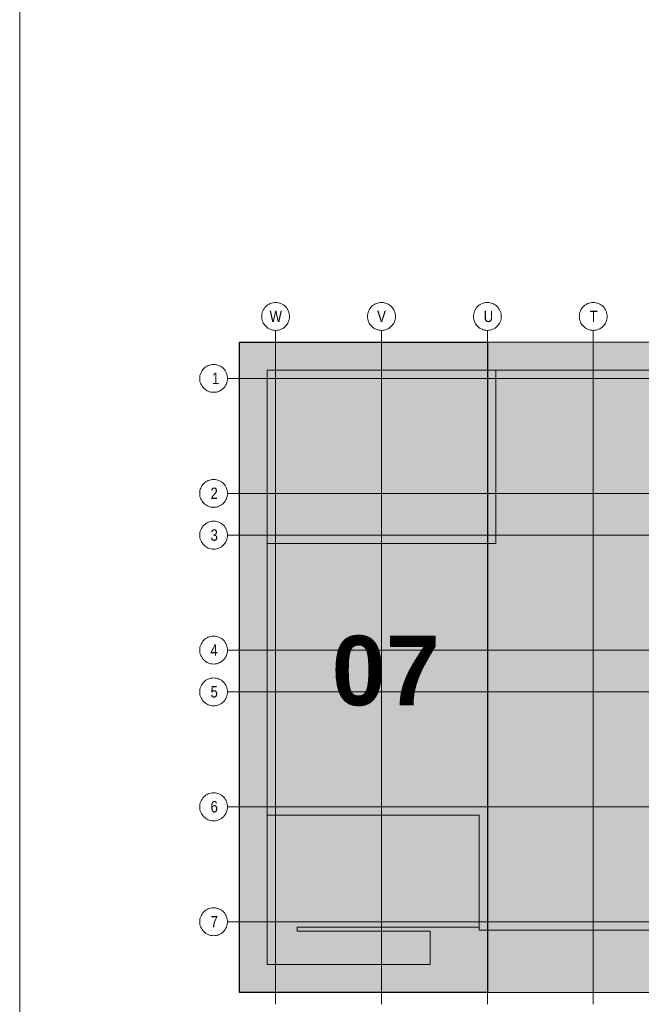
# Model space of a CAD drawing. Extents: x -420 to 300, y 62 to 1112.
# Tile 80 of 133: x 115 to 153, y 239 to 299. Entities that reach past the tile are written whole.
import ezdxf
from ezdxf.lldxf.tags import DXFTag

# ---------------------------------------------------------------- set-up
doc = ezdxf.new("R2010")
doc.units = 0
doc.layers.get('0').update_dxf_attribs({"lineweight": 13})
for name, color, linetype, lineweight in [('iwb_Plankopf Linie', 7, 'Continuous', 13), ('PK_LP', 7, 'Continuous', 9), ('PK_LP_Achsen', 7, 'STRICHPUNKT2', 5)]:
    doc.layers.add(name, color=color, linetype=linetype, lineweight=lineweight)
doc.layers.add('PK_LP_T07', color=6, linetype='Continuous', lineweight=9, true_color=0xff00ff)
doc.layers.add('PK_LP_T07_Rest', color=9, linetype='Continuous', lineweight=9, true_color=0x808080)
doc.styles.get("Standard").update_dxf_attribs({"font": 'ARIALN.TTF'})
tags = doc.linetypes.add('grob', pattern=[14, 3, -8, 3]).pattern_tags.tags
tags[8:9] = [DXFTag(74, 4), DXFTag(75, 0), DXFTag(340, '0'), DXFTag(46, 0.0), DXFTag(50, 0.0), DXFTag(44, 0.0), DXFTag(45, 0.0)]
tags[6:7] = [DXFTag(74, 4), DXFTag(75, 0), DXFTag(340, '0'), DXFTag(46, 0.0), DXFTag(50, 0.0), DXFTag(44, 0.0), DXFTag(45, 0.0)]
tags[4:5] = [DXFTag(74, 4), DXFTag(75, 0), DXFTag(340, '0'), DXFTag(46, 0.0), DXFTag(50, 0.0), DXFTag(44, 0.0), DXFTag(45, 0.0)]
tags = doc.linetypes.add('STRICHPUNKT2', pattern=[12.7, 6.35, -3.175, 0, -3.175]).pattern_tags.tags
tags[10:11] = [DXFTag(74, 4), DXFTag(75, 0), DXFTag(340, '0'), DXFTag(46, 0.0), DXFTag(50, 0.0), DXFTag(44, 0.0), DXFTag(45, 0.0)]
tags[8:9] = [DXFTag(74, 4), DXFTag(75, 0), DXFTag(340, '0'), DXFTag(46, 0.0), DXFTag(50, 0.0), DXFTag(44, 0.0), DXFTag(45, 0.0)]
tags[6:7] = [DXFTag(74, 4), DXFTag(75, 0), DXFTag(340, '0'), DXFTag(46, 0.0), DXFTag(50, 0.0), DXFTag(44, 0.0), DXFTag(45, 0.0)]
tags[4:5] = [DXFTag(74, 4), DXFTag(75, 0), DXFTag(340, '0'), DXFTag(46, 0.0), DXFTag(50, 0.0), DXFTag(44, 0.0), DXFTag(45, 0.0)]

# ---------------------------------------------------------------- blocks, each defined once
blk = doc.blocks.new('Blockreferenz-A06G9QUV8I')
at = {"linetype": 'ByBlock', "lineweight": -2, "ltscale": 0.13}
blk.add_hatch(color=0, dxfattribs=at).paths.add_polyline_path([(128.76, 240.014), (128.76, 279.685), (143.888, 279.685), (143.888, 243.82), (143.888, 240.014)])
at = {"layer": 'PK_LP', "linetype": 'grob', "lineweight": 30, "ltscale": 0.3}
for p, q in [((128.76, 279.685), (143.888, 279.685)), ((128.76, 240.014), (128.76, 279.685)), ((143.888, 279.685), (143.888, 240.014)), ((143.888, 240.014), (128.76, 240.014))]:
    blk.add_line(p, q, dxfattribs=at)
at = {"layer": 'PK_LP', "linetype": 'grob', "lineweight": 5, "ltscale": 0.13}
for p, q in [((143.888, 279.685), (169.728, 279.685)), ((143.888, 240.014), (143.888, 279.685)), ((169.728, 240.014), (143.888, 240.014))]:
    blk.add_line(p, q, dxfattribs=at)
at = {"layer": 'PK_LP', "linetype": 'ByBlock', "lineweight": -2, "ltscale": 0.13}
blk.add_line((143.888, 240.014), (143.888, 279.685), dxfattribs=at)
at = {"layer": 'PK_LP', "linetype": 'ByBlock', "lineweight": 13, "ltscale": 0.13}
for p, q in [((130.46, 277.985), (144.395, 277.985)), ((130.46, 267.408), (130.46, 277.985)), ((209.085, 277.985), (144.395, 277.985)), ((144.395, 277.985), (144.395, 267.408)), ((144.395, 277.985), (144.395, 267.408)), ((130.46, 267.408), (130.46, 250.833)), ((144.395, 267.408), (130.46, 267.408)), ((144.395, 267.408), (130.46, 267.408)), ((130.46, 241.714), (130.46, 250.833)), ((130.46, 250.833), (143.38, 250.833)), ((130.46, 250.833), (143.38, 250.833)), ((143.38, 250.833), (143.38, 243.996)), ((143.38, 250.833), (143.38, 243.82)), ((143.38, 243.996), (132.286, 243.996)), ((132.286, 243.996), (132.286, 243.754)), ((132.286, 243.754), (140.398, 243.754)), ((140.398, 243.754), (140.398, 241.714)), ((143.38, 243.82), (196.075, 243.82)), ((140.398, 241.714), (130.46, 241.714))]:
    blk.add_line(p, q, dxfattribs=at)
at = {"layer": 'PK_LP_Achsen', "linetype": 'ByBlock', "ltscale": 0.13}
for p, q in [((130.261, 281.73), (130.311, 281.797)), ((130.311, 281.797), (130.367, 281.859)), ((130.367, 281.859), (130.428, 281.915)), ((130.428, 281.915), (130.495, 281.964)), ((130.495, 281.964), (130.567, 282.007)), ((130.567, 282.007), (130.642, 282.043)), ((130.642, 282.043), (130.721, 282.071)), ((130.721, 282.071), (130.802, 282.091)), ((130.802, 282.091), (130.884, 282.103)), ((130.884, 282.103), (130.968, 282.108)), ((130.968, 282.108), (131.051, 282.103)), ((131.051, 282.103), (131.134, 282.091)), ((131.134, 282.091), (131.214, 282.071)), ((131.214, 282.071), (131.293, 282.043)), ((131.293, 282.043), (131.368, 282.007)), ((131.368, 282.007), (131.44, 281.964)), ((131.44, 281.964), (131.507, 281.915)), ((131.507, 281.915), (131.569, 281.859)), ((131.569, 281.859), (131.625, 281.797)), ((131.625, 281.797), (131.674, 281.73)), ((136.721, 281.73), (136.771, 281.797)), ((136.771, 281.797), (136.827, 281.859)), ((136.827, 281.859), (136.888, 281.915)), ((136.888, 281.915), (136.955, 281.964)), ((136.955, 281.964), (137.027, 282.007)), ((137.027, 282.007), (137.102, 282.043)), ((137.102, 282.043), (137.181, 282.071)), ((137.181, 282.071), (137.262, 282.091)), ((137.262, 282.091), (137.344, 282.103)), ((137.344, 282.103), (137.428, 282.108)), ((137.428, 282.108), (137.511, 282.103)), ((137.511, 282.103), (137.594, 282.091)), ((137.594, 282.091), (137.674, 282.071)), ((137.674, 282.071), (137.753, 282.043)), ((137.753, 282.043), (137.828, 282.007)), ((137.828, 282.007), (137.9, 281.964)), ((137.9, 281.964), (137.967, 281.915)), ((137.967, 281.915), (138.029, 281.859)), ((138.029, 281.859), (138.085, 281.797)), ((138.085, 281.797), (138.134, 281.73)), ((143.181, 281.73), (143.231, 281.797)), ((143.231, 281.797), (143.287, 281.859)), ((143.287, 281.859), (143.348, 281.915)), ((143.348, 281.915), (143.415, 281.964)), ((143.415, 281.964), (143.487, 282.007)), ((143.487, 282.007), (143.562, 282.043)), ((143.562, 282.043), (143.641, 282.071)), ((143.641, 282.071), (143.722, 282.091)), ((143.722, 282.091), (143.804, 282.103)), ((143.804, 282.103), (143.888, 282.108)), ((143.888, 282.108), (143.971, 282.103)), ((143.971, 282.103), (144.054, 282.091)), ((144.054, 282.091), (144.134, 282.071)), ((144.134, 282.071), (144.213, 282.043)), ((144.213, 282.043), (144.288, 282.007)), ((144.288, 282.007), (144.36, 281.964)), ((144.36, 281.964), (144.427, 281.915)), ((144.427, 281.915), (144.489, 281.859)), ((144.489, 281.859), (144.545, 281.797)), ((144.545, 281.797), (144.594, 281.73)), ((149.641, 281.73), (149.691, 281.797)), ((149.691, 281.797), (149.747, 281.859)), ((149.747, 281.859), (149.808, 281.915)), ((149.808, 281.915), (149.875, 281.964)), ((149.875, 281.964), (149.947, 282.007)), ((149.947, 282.007), (150.022, 282.043)), ((150.022, 282.043), (150.101, 282.071)), ((150.101, 282.071), (150.182, 282.091)), ((150.182, 282.091), (150.264, 282.103)), ((150.264, 282.103), (150.348, 282.108)), ((150.348, 282.108), (150.431, 282.103)), ((150.431, 282.103), (150.514, 282.091)), ((150.514, 282.091), (150.594, 282.071)), ((150.594, 282.071), (150.673, 282.043)), ((150.673, 282.043), (150.748, 282.007)), ((150.748, 282.007), (150.82, 281.964)), ((150.82, 281.964), (150.887, 281.915)), ((150.887, 281.915), (150.949, 281.859)), ((150.949, 281.859), (151.005, 281.797)), ((151.005, 281.797), (151.054, 281.73)), ((130.118, 281.258), (130.122, 281.341)), ((130.122, 281.174), (130.118, 281.258)), ((130.122, 281.341), (130.134, 281.423)), ((130.134, 281.092), (130.122, 281.174)), ((130.134, 281.423), (130.154, 281.504)), ((130.154, 281.504), (130.182, 281.583)), ((130.182, 281.583), (130.218, 281.658)), ((130.218, 281.658), (130.261, 281.73)), ((131.674, 281.73), (131.717, 281.658)), ((131.717, 281.658), (131.753, 281.583)), ((131.753, 281.583), (131.781, 281.504)), ((131.781, 281.504), (131.801, 281.423)), ((131.801, 281.423), (131.814, 281.341)), ((131.814, 281.174), (131.801, 281.092)), ((131.814, 281.341), (131.818, 281.258)), ((131.818, 281.258), (131.814, 281.174)), ((136.578, 281.258), (136.582, 281.341)), ((136.582, 281.174), (136.578, 281.258)), ((136.582, 281.341), (136.594, 281.423)), ((136.594, 281.092), (136.582, 281.174)), ((136.594, 281.423), (136.614, 281.504)), ((136.614, 281.504), (136.642, 281.583)), ((136.642, 281.583), (136.678, 281.658)), ((136.678, 281.658), (136.721, 281.73)), ((138.134, 281.73), (138.177, 281.658)), ((138.177, 281.658), (138.213, 281.583)), ((138.213, 281.583), (138.241, 281.504)), ((138.241, 281.504), (138.261, 281.423)), ((138.261, 281.423), (138.274, 281.341)), ((138.274, 281.174), (138.261, 281.092)), ((138.274, 281.341), (138.278, 281.258)), ((138.278, 281.258), (138.274, 281.174)), ((143.038, 281.258), (143.042, 281.341)), ((143.042, 281.174), (143.038, 281.258)), ((143.042, 281.341), (143.054, 281.423)), ((143.054, 281.092), (143.042, 281.174)), ((143.054, 281.423), (143.074, 281.504)), ((143.074, 281.504), (143.102, 281.583)), ((143.102, 281.583), (143.138, 281.658)), ((143.138, 281.658), (143.181, 281.73)), ((144.594, 281.73), (144.637, 281.658)), ((144.637, 281.658), (144.673, 281.583)), ((144.673, 281.583), (144.701, 281.504)), ((144.701, 281.504), (144.721, 281.423)), ((144.721, 281.423), (144.734, 281.341)), ((144.734, 281.174), (144.721, 281.092)), ((144.734, 281.341), (144.738, 281.258)), ((144.738, 281.258), (144.734, 281.174)), ((149.498, 281.258), (149.502, 281.341)), ((149.502, 281.174), (149.498, 281.258)), ((149.502, 281.341), (149.514, 281.423)), ((149.514, 281.092), (149.502, 281.174)), ((149.514, 281.423), (149.534, 281.504)), ((149.534, 281.504), (149.562, 281.583)), ((149.562, 281.583), (149.598, 281.658)), ((149.598, 281.658), (149.641, 281.73)), ((151.054, 281.73), (151.097, 281.658)), ((151.097, 281.658), (151.133, 281.583)), ((151.133, 281.583), (151.161, 281.504)), ((151.161, 281.504), (151.181, 281.423)), ((151.181, 281.423), (151.194, 281.341)), ((151.194, 281.174), (151.181, 281.092)), ((151.194, 281.341), (151.198, 281.258)), ((151.198, 281.258), (151.194, 281.174)), ((130.154, 281.011), (130.134, 281.092)), ((130.182, 280.932), (130.154, 281.011)), ((130.218, 280.857), (130.182, 280.932)), ((130.261, 280.785), (130.218, 280.857)), ((130.311, 280.718), (130.261, 280.785)), ((130.367, 280.656), (130.311, 280.718)), ((130.428, 280.6), (130.367, 280.656)), ((130.495, 280.551), (130.428, 280.6)), ((130.567, 280.508), (130.495, 280.551)), ((131.44, 280.551), (131.368, 280.508)), ((131.507, 280.6), (131.44, 280.551)), ((131.569, 280.656), (131.507, 280.6)), ((131.625, 280.718), (131.569, 280.656)), ((131.674, 280.785), (131.625, 280.718)), ((131.717, 280.857), (131.674, 280.785)), ((131.753, 280.932), (131.717, 280.857)), ((131.781, 281.011), (131.753, 280.932)), ((131.801, 281.092), (131.781, 281.011)), ((136.614, 281.011), (136.594, 281.092)), ((136.642, 280.932), (136.614, 281.011)), ((136.678, 280.857), (136.642, 280.932)), ((136.721, 280.785), (136.678, 280.857)), ((136.771, 280.718), (136.721, 280.785)), ((136.827, 280.656), (136.771, 280.718)), ((136.888, 280.6), (136.827, 280.656)), ((136.955, 280.551), (136.888, 280.6)), ((137.027, 280.508), (136.955, 280.551)), ((137.9, 280.551), (137.828, 280.508)), ((137.967, 280.6), (137.9, 280.551)), ((138.029, 280.656), (137.967, 280.6)), ((138.085, 280.718), (138.029, 280.656)), ((138.134, 280.785), (138.085, 280.718)), ((138.177, 280.857), (138.134, 280.785)), ((138.213, 280.932), (138.177, 280.857)), ((138.241, 281.011), (138.213, 280.932)), ((138.261, 281.092), (138.241, 281.011)), ((143.074, 281.011), (143.054, 281.092)), ((143.102, 280.932), (143.074, 281.011)), ((143.138, 280.857), (143.102, 280.932)), ((143.181, 280.785), (143.138, 280.857)), ((143.231, 280.718), (143.181, 280.785)), ((143.287, 280.656), (143.231, 280.718)), ((143.348, 280.6), (143.287, 280.656)), ((143.415, 280.551), (143.348, 280.6)), ((143.487, 280.508), (143.415, 280.551)), ((144.36, 280.551), (144.288, 280.508)), ((144.427, 280.6), (144.36, 280.551)), ((144.489, 280.656), (144.427, 280.6)), ((144.545, 280.718), (144.489, 280.656)), ((144.594, 280.785), (144.545, 280.718)), ((144.637, 280.857), (144.594, 280.785)), ((144.673, 280.932), (144.637, 280.857)), ((144.701, 281.011), (144.673, 280.932)), ((144.721, 281.092), (144.701, 281.011)), ((149.534, 281.011), (149.514, 281.092)), ((149.562, 280.932), (149.534, 281.011)), ((149.598, 280.857), (149.562, 280.932)), ((149.641, 280.785), (149.598, 280.857)), ((149.691, 280.718), (149.641, 280.785)), ((149.747, 280.656), (149.691, 280.718)), ((149.808, 280.6), (149.747, 280.656)), ((149.875, 280.551), (149.808, 280.6)), ((149.947, 280.508), (149.875, 280.551)), ((150.82, 280.551), (150.748, 280.508)), ((150.887, 280.6), (150.82, 280.551)), ((150.949, 280.656), (150.887, 280.6)), ((151.005, 280.718), (150.949, 280.656)), ((151.054, 280.785), (151.005, 280.718)), ((151.097, 280.857), (151.054, 280.785)), ((151.133, 280.932), (151.097, 280.857)), ((151.161, 281.011), (151.133, 280.932)), ((151.181, 281.092), (151.161, 281.011)), ((130.642, 280.472), (130.567, 280.508)), ((130.721, 280.444), (130.642, 280.472)), ((130.802, 280.424), (130.721, 280.444)), ((130.884, 280.412), (130.802, 280.424)), ((130.968, 280.408), (130.884, 280.412)), ((131.051, 280.412), (130.968, 280.408)), ((131.134, 280.424), (131.051, 280.412)), ((131.214, 280.444), (131.134, 280.424)), ((131.293, 280.472), (131.214, 280.444)), ((131.368, 280.508), (131.293, 280.472)), ((137.102, 280.472), (137.027, 280.508)), ((137.181, 280.444), (137.102, 280.472)), ((137.262, 280.424), (137.181, 280.444)), ((137.344, 280.412), (137.262, 280.424)), ((137.428, 280.408), (137.344, 280.412)), ((137.511, 280.412), (137.428, 280.408)), ((137.594, 280.424), (137.511, 280.412)), ((137.674, 280.444), (137.594, 280.424)), ((137.753, 280.472), (137.674, 280.444)), ((137.828, 280.508), (137.753, 280.472)), ((143.562, 280.472), (143.487, 280.508)), ((143.641, 280.444), (143.562, 280.472)), ((143.722, 280.424), (143.641, 280.444)), ((143.804, 280.412), (143.722, 280.424)), ((143.888, 280.408), (143.804, 280.412)), ((143.971, 280.412), (143.888, 280.408)), ((144.054, 280.424), (143.971, 280.412)), ((144.134, 280.444), (144.054, 280.424)), ((144.213, 280.472), (144.134, 280.444)), ((144.288, 280.508), (144.213, 280.472)), ((150.022, 280.472), (149.947, 280.508)), ((150.101, 280.444), (150.022, 280.472)), ((150.182, 280.424), (150.101, 280.444)), ((150.264, 280.412), (150.182, 280.424)), ((150.348, 280.408), (150.264, 280.412)), ((150.431, 280.412), (150.348, 280.408)), ((150.514, 280.424), (150.431, 280.412)), ((150.594, 280.444), (150.514, 280.424)), ((150.673, 280.472), (150.594, 280.444)), ((150.748, 280.508), (150.673, 280.472)), ((126.587, 278.079), (126.649, 278.135)), ((126.649, 278.135), (126.716, 278.184)), ((126.716, 278.184), (126.787, 278.227)), ((126.787, 278.227), (126.862, 278.263)), ((126.862, 278.263), (126.941, 278.291)), ((126.941, 278.291), (127.022, 278.311)), ((127.022, 278.311), (127.104, 278.323)), ((127.104, 278.323), (127.188, 278.328)), ((127.188, 278.328), (127.271, 278.323)), ((127.271, 278.323), (127.354, 278.311)), ((127.354, 278.311), (127.434, 278.291)), ((127.434, 278.291), (127.513, 278.263)), ((127.513, 278.263), (127.588, 278.227)), ((127.588, 278.227), (127.66, 278.184)), ((127.66, 278.184), (127.727, 278.135)), ((127.727, 278.135), (127.789, 278.079)), ((126.338, 277.478), (126.342, 277.561)), ((126.342, 277.561), (126.354, 277.643)), ((126.354, 277.643), (126.374, 277.724)), ((126.374, 277.724), (126.402, 277.803)), ((126.402, 277.803), (126.438, 277.878)), ((126.438, 277.878), (126.481, 277.95)), ((126.481, 277.95), (126.531, 278.017)), ((126.531, 278.017), (126.587, 278.079)), ((127.789, 278.079), (127.845, 278.017)), ((127.845, 278.017), (127.894, 277.95)), ((127.894, 277.95), (127.937, 277.878)), ((127.937, 277.878), (127.973, 277.803)), ((127.973, 277.803), (128.001, 277.724)), ((128.001, 277.724), (128.021, 277.643)), ((128.021, 277.643), (128.034, 277.561)), ((128.034, 277.561), (128.038, 277.478)), ((126.342, 277.394), (126.338, 277.478)), ((126.354, 277.312), (126.342, 277.394)), ((126.374, 277.231), (126.354, 277.312)), ((126.402, 277.152), (126.374, 277.231)), ((126.438, 277.077), (126.402, 277.152)), ((126.481, 277.005), (126.438, 277.077)), ((126.531, 276.938), (126.481, 277.005)), ((126.587, 276.877), (126.531, 276.938)), ((127.845, 276.938), (127.789, 276.877)), ((127.894, 277.005), (127.845, 276.938)), ((127.937, 277.077), (127.894, 277.005)), ((127.973, 277.152), (127.937, 277.077)), ((128.001, 277.231), (127.973, 277.152)), ((128.021, 277.312), (128.001, 277.231)), ((128.034, 277.394), (128.021, 277.312)), ((128.038, 277.478), (128.034, 277.394)), ((126.649, 276.82), (126.587, 276.877)), ((126.716, 276.771), (126.649, 276.82)), ((126.787, 276.728), (126.716, 276.771)), ((126.862, 276.692), (126.787, 276.728)), ((126.941, 276.664), (126.862, 276.692)), ((127.022, 276.644), (126.941, 276.664)), ((127.104, 276.632), (127.022, 276.644)), ((127.188, 276.628), (127.104, 276.632)), ((127.271, 276.632), (127.188, 276.628)), ((127.354, 276.644), (127.271, 276.632)), ((127.434, 276.664), (127.354, 276.644)), ((127.513, 276.692), (127.434, 276.664)), ((127.588, 276.728), (127.513, 276.692)), ((127.66, 276.771), (127.588, 276.728)), ((127.727, 276.82), (127.66, 276.771)), ((127.789, 276.877), (127.727, 276.82)), ((126.438, 270.866), (126.481, 270.937)), ((126.481, 270.937), (126.531, 271.004)), ((126.531, 271.004), (126.587, 271.066)), ((126.587, 271.066), (126.649, 271.122)), ((126.649, 271.122), (126.716, 271.172)), ((126.716, 271.172), (126.787, 271.215)), ((126.787, 271.215), (126.862, 271.25)), ((126.862, 271.25), (126.941, 271.278)), ((126.941, 271.278), (127.022, 271.299)), ((127.022, 271.299), (127.104, 271.311)), ((127.104, 271.311), (127.188, 271.315)), ((127.188, 271.315), (127.271, 271.311)), ((127.271, 271.311), (127.354, 271.299)), ((127.354, 271.299), (127.434, 271.278)), ((127.434, 271.278), (127.513, 271.25)), ((127.513, 271.25), (127.588, 271.215)), ((127.588, 271.215), (127.66, 271.172)), ((127.66, 271.172), (127.727, 271.122)), ((127.727, 271.122), (127.789, 271.066)), ((127.789, 271.066), (127.845, 271.004)), ((127.845, 271.004), (127.894, 270.937)), ((127.894, 270.937), (127.937, 270.866)), ((126.338, 270.465), (126.342, 270.548)), ((126.342, 270.382), (126.338, 270.465)), ((126.342, 270.548), (126.354, 270.631)), ((126.354, 270.299), (126.342, 270.382)), ((126.354, 270.631), (126.374, 270.712)), ((126.374, 270.712), (126.402, 270.79)), ((126.402, 270.79), (126.438, 270.866)), ((127.937, 270.866), (127.973, 270.79)), ((127.973, 270.79), (128.001, 270.712)), ((128.001, 270.712), (128.021, 270.631)), ((128.021, 270.631), (128.034, 270.548)), ((128.034, 270.382), (128.021, 270.299)), ((128.034, 270.548), (128.038, 270.465)), ((128.038, 270.465), (128.034, 270.382)), ((126.374, 270.218), (126.354, 270.299)), ((126.402, 270.14), (126.374, 270.218)), ((126.438, 270.064), (126.402, 270.14)), ((126.481, 269.993), (126.438, 270.064)), ((126.531, 269.926), (126.481, 269.993)), ((126.587, 269.864), (126.531, 269.926)), ((126.649, 269.808), (126.587, 269.864)), ((126.716, 269.758), (126.649, 269.808)), ((126.787, 269.715), (126.716, 269.758)), ((127.66, 269.758), (127.588, 269.715)), ((127.727, 269.808), (127.66, 269.758)), ((127.789, 269.864), (127.727, 269.808)), ((127.845, 269.926), (127.789, 269.864)), ((127.894, 269.993), (127.845, 269.926)), ((127.937, 270.064), (127.894, 269.993)), ((127.973, 270.14), (127.937, 270.064)), ((128.001, 270.218), (127.973, 270.14)), ((128.021, 270.299), (128.001, 270.218)), ((126.862, 269.68), (126.787, 269.715)), ((126.941, 269.652), (126.862, 269.68)), ((127.022, 269.631), (126.941, 269.652)), ((127.104, 269.619), (127.022, 269.631)), ((127.188, 269.615), (127.104, 269.619)), ((127.271, 269.619), (127.188, 269.615)), ((127.354, 269.631), (127.271, 269.619)), ((127.434, 269.652), (127.354, 269.631)), ((127.513, 269.68), (127.434, 269.652)), ((127.588, 269.715), (127.513, 269.68)), ((126.531, 268.454), (126.587, 268.516)), ((126.587, 268.516), (126.649, 268.572)), ((126.649, 268.572), (126.716, 268.622)), ((126.716, 268.622), (126.787, 268.665)), ((126.787, 268.665), (126.862, 268.7)), ((126.862, 268.7), (126.941, 268.728)), ((126.941, 268.728), (127.022, 268.749)), ((127.022, 268.749), (127.104, 268.761)), ((127.104, 268.761), (127.188, 268.765)), ((127.188, 268.765), (127.271, 268.761)), ((127.271, 268.761), (127.354, 268.749)), ((127.354, 268.749), (127.434, 268.728)), ((127.434, 268.728), (127.513, 268.7)), ((127.513, 268.7), (127.588, 268.665)), ((127.588, 268.665), (127.66, 268.622)), ((127.66, 268.622), (127.727, 268.572)), ((127.727, 268.572), (127.789, 268.516)), ((127.789, 268.516), (127.845, 268.454)), ((126.338, 267.915), (126.342, 267.998)), ((126.342, 267.998), (126.354, 268.081)), ((126.354, 268.081), (126.374, 268.162)), ((126.374, 268.162), (126.402, 268.24)), ((126.402, 268.24), (126.438, 268.316)), ((126.438, 268.316), (126.481, 268.387)), ((126.481, 268.387), (126.531, 268.454)), ((127.845, 268.454), (127.894, 268.387)), ((127.894, 268.387), (127.937, 268.316)), ((127.937, 268.316), (127.973, 268.24)), ((127.973, 268.24), (128.001, 268.162)), ((128.001, 268.162), (128.021, 268.081)), ((128.021, 268.081), (128.034, 267.998)), ((128.034, 267.998), (128.038, 267.915)), ((126.342, 267.832), (126.338, 267.915)), ((126.354, 267.749), (126.342, 267.832)), ((126.374, 267.668), (126.354, 267.749)), ((126.402, 267.59), (126.374, 267.668)), ((126.438, 267.514), (126.402, 267.59)), ((126.481, 267.443), (126.438, 267.514)), ((126.531, 267.376), (126.481, 267.443)), ((126.587, 267.314), (126.531, 267.376)), ((127.845, 267.376), (127.789, 267.314)), ((127.894, 267.443), (127.845, 267.376)), ((127.937, 267.514), (127.894, 267.443)), ((127.973, 267.59), (127.937, 267.514)), ((128.001, 267.668), (127.973, 267.59)), ((128.021, 267.749), (128.001, 267.668)), ((128.034, 267.832), (128.021, 267.749)), ((128.038, 267.915), (128.034, 267.832)), ((126.649, 267.258), (126.587, 267.314)), ((126.716, 267.208), (126.649, 267.258)), ((126.787, 267.165), (126.716, 267.208)), ((126.862, 267.13), (126.787, 267.165)), ((126.941, 267.102), (126.862, 267.13)), ((127.022, 267.081), (126.941, 267.102)), ((127.104, 267.069), (127.022, 267.081)), ((127.188, 267.065), (127.104, 267.069)), ((127.271, 267.069), (127.188, 267.065)), ((127.354, 267.081), (127.271, 267.069)), ((127.434, 267.102), (127.354, 267.081)), ((127.513, 267.13), (127.434, 267.102)), ((127.588, 267.165), (127.513, 267.13)), ((127.66, 267.208), (127.588, 267.165)), ((127.727, 267.258), (127.66, 267.208)), ((127.789, 267.314), (127.727, 267.258)), ((126.438, 261.303), (126.481, 261.375)), ((126.481, 261.375), (126.531, 261.442)), ((126.531, 261.442), (126.587, 261.504)), ((126.587, 261.504), (126.649, 261.56)), ((126.649, 261.56), (126.716, 261.609)), ((126.716, 261.609), (126.787, 261.652)), ((126.787, 261.652), (126.862, 261.688)), ((126.862, 261.688), (126.941, 261.716)), ((126.941, 261.716), (127.022, 261.736)), ((127.022, 261.736), (127.104, 261.748)), ((127.104, 261.748), (127.188, 261.753)), ((127.188, 261.753), (127.271, 261.748)), ((127.271, 261.748), (127.354, 261.736)), ((127.354, 261.736), (127.434, 261.716)), ((127.434, 261.716), (127.513, 261.688)), ((127.513, 261.688), (127.588, 261.652)), ((127.588, 261.652), (127.66, 261.609)), ((127.66, 261.609), (127.727, 261.56)), ((127.727, 261.56), (127.789, 261.504)), ((127.789, 261.504), (127.845, 261.442)), ((127.845, 261.442), (127.894, 261.375)), ((127.894, 261.375), (127.937, 261.303)), ((126.338, 260.903), (126.342, 260.986)), ((126.342, 260.819), (126.338, 260.903)), ((126.342, 260.986), (126.354, 261.068)), ((126.354, 260.737), (126.342, 260.819)), ((126.354, 261.068), (126.374, 261.149)), ((126.374, 260.656), (126.354, 260.737)), ((126.374, 261.149), (126.402, 261.228)), ((126.402, 261.228), (126.438, 261.303)), ((127.937, 261.303), (127.973, 261.228)), ((127.973, 261.228), (128.001, 261.149)), ((128.001, 261.149), (128.021, 261.068)), ((128.021, 260.737), (128.001, 260.656)), ((128.021, 261.068), (128.034, 260.986)), ((128.034, 260.819), (128.021, 260.737)), ((128.034, 260.986), (128.038, 260.903)), ((128.038, 260.903), (128.034, 260.819)), ((126.402, 260.577), (126.374, 260.656)), ((126.438, 260.502), (126.402, 260.577)), ((126.481, 260.43), (126.438, 260.502)), ((126.531, 260.363), (126.481, 260.43)), ((126.587, 260.302), (126.531, 260.363)), ((126.649, 260.245), (126.587, 260.302)), ((126.716, 260.196), (126.649, 260.245)), ((126.787, 260.153), (126.716, 260.196)), ((126.862, 260.117), (126.787, 260.153)), ((126.941, 260.089), (126.862, 260.117)), ((127.513, 260.117), (127.434, 260.089)), ((127.588, 260.153), (127.513, 260.117)), ((127.66, 260.196), (127.588, 260.153)), ((127.727, 260.245), (127.66, 260.196)), ((127.789, 260.302), (127.727, 260.245)), ((127.845, 260.363), (127.789, 260.302)), ((127.894, 260.43), (127.845, 260.363)), ((127.937, 260.502), (127.894, 260.43)), ((127.973, 260.577), (127.937, 260.502)), ((128.001, 260.656), (127.973, 260.577)), ((127.022, 260.069), (126.941, 260.089)), ((127.104, 260.057), (127.022, 260.069)), ((127.188, 260.053), (127.104, 260.057)), ((127.271, 260.057), (127.188, 260.053)), ((127.354, 260.069), (127.271, 260.057)), ((127.434, 260.089), (127.354, 260.069)), ((126.531, 258.892), (126.587, 258.954)), ((126.587, 258.954), (126.649, 259.01)), ((126.649, 259.01), (126.716, 259.059)), ((126.716, 259.059), (126.787, 259.102)), ((126.787, 259.102), (126.862, 259.138)), ((126.862, 259.138), (126.941, 259.166)), ((126.941, 259.166), (127.022, 259.186)), ((127.022, 259.186), (127.104, 259.198)), ((127.104, 259.198), (127.188, 259.203)), ((127.188, 259.203), (127.271, 259.198)), ((127.271, 259.198), (127.354, 259.186)), ((127.354, 259.186), (127.434, 259.166)), ((127.434, 259.166), (127.513, 259.138)), ((127.513, 259.138), (127.588, 259.102)), ((127.588, 259.102), (127.66, 259.059)), ((127.66, 259.059), (127.727, 259.01)), ((127.727, 259.01), (127.789, 258.954)), ((127.789, 258.954), (127.845, 258.892)), ((126.338, 258.353), (126.342, 258.436)), ((126.342, 258.269), (126.338, 258.353)), ((126.342, 258.436), (126.354, 258.518)), ((126.354, 258.518), (126.374, 258.599)), ((126.374, 258.599), (126.402, 258.678)), ((126.402, 258.678), (126.438, 258.753)), ((126.438, 258.753), (126.481, 258.825)), ((126.481, 258.825), (126.531, 258.892)), ((127.845, 258.892), (127.894, 258.825)), ((127.894, 258.825), (127.937, 258.753)), ((127.937, 258.753), (127.973, 258.678)), ((127.973, 258.678), (128.001, 258.599)), ((128.001, 258.599), (128.021, 258.518)), ((128.021, 258.518), (128.034, 258.436)), ((128.034, 258.436), (128.038, 258.353)), ((128.038, 258.353), (128.034, 258.269)), ((126.354, 258.187), (126.342, 258.269)), ((126.374, 258.106), (126.354, 258.187)), ((126.402, 258.027), (126.374, 258.106)), ((126.438, 257.952), (126.402, 258.027)), ((126.481, 257.88), (126.438, 257.952)), ((126.531, 257.813), (126.481, 257.88)), ((126.587, 257.752), (126.531, 257.813)), ((126.649, 257.695), (126.587, 257.752)), ((127.789, 257.752), (127.727, 257.695)), ((127.845, 257.813), (127.789, 257.752)), ((127.894, 257.88), (127.845, 257.813)), ((127.937, 257.952), (127.894, 257.88)), ((127.973, 258.027), (127.937, 257.952)), ((128.001, 258.106), (127.973, 258.027)), ((128.021, 258.187), (128.001, 258.106)), ((128.034, 258.269), (128.021, 258.187)), ((126.716, 257.646), (126.649, 257.695)), ((126.787, 257.603), (126.716, 257.646)), ((126.862, 257.567), (126.787, 257.603)), ((126.941, 257.539), (126.862, 257.567)), ((127.022, 257.519), (126.941, 257.539)), ((127.104, 257.507), (127.022, 257.519)), ((127.188, 257.503), (127.104, 257.507)), ((127.271, 257.507), (127.188, 257.503)), ((127.354, 257.519), (127.271, 257.507)), ((127.434, 257.539), (127.354, 257.519)), ((127.513, 257.567), (127.434, 257.539)), ((127.588, 257.603), (127.513, 257.567)), ((127.66, 257.646), (127.588, 257.603)), ((127.727, 257.695), (127.66, 257.646)), ((126.402, 251.665), (126.438, 251.741)), ((126.438, 251.741), (126.481, 251.812)), ((126.481, 251.812), (126.531, 251.879)), ((126.531, 251.879), (126.587, 251.941)), ((126.587, 251.941), (126.649, 251.997)), ((126.649, 251.997), (126.716, 252.047)), ((126.716, 252.047), (126.787, 252.09)), ((126.787, 252.09), (126.862, 252.125)), ((126.862, 252.125), (126.941, 252.153)), ((126.941, 252.153), (127.022, 252.174)), ((127.022, 252.174), (127.104, 252.186)), ((127.104, 252.186), (127.188, 252.19)), ((127.188, 252.19), (127.271, 252.186)), ((127.271, 252.186), (127.354, 252.174)), ((127.354, 252.174), (127.434, 252.153)), ((127.434, 252.153), (127.513, 252.125)), ((127.513, 252.125), (127.588, 252.09)), ((127.588, 252.09), (127.66, 252.047)), ((127.66, 252.047), (127.727, 251.997)), ((127.727, 251.997), (127.789, 251.941)), ((127.789, 251.941), (127.845, 251.879)), ((127.845, 251.879), (127.894, 251.812)), ((127.894, 251.812), (127.937, 251.741)), ((127.937, 251.741), (127.973, 251.665)), ((126.338, 251.34), (126.342, 251.423)), ((126.342, 251.257), (126.338, 251.34)), ((126.342, 251.423), (126.354, 251.506)), ((126.354, 251.174), (126.342, 251.257)), ((126.354, 251.506), (126.374, 251.587)), ((126.374, 251.093), (126.354, 251.174)), ((126.374, 251.587), (126.402, 251.665)), ((127.973, 251.665), (128.001, 251.587)), ((128.001, 251.587), (128.021, 251.506)), ((128.021, 251.174), (128.001, 251.093)), ((128.021, 251.506), (128.034, 251.423)), ((128.034, 251.257), (128.021, 251.174)), ((128.034, 251.423), (128.038, 251.34)), ((128.038, 251.34), (128.034, 251.257)), ((126.402, 251.015), (126.374, 251.093)), ((126.438, 250.939), (126.402, 251.015)), ((126.481, 250.868), (126.438, 250.939)), ((126.531, 250.801), (126.481, 250.868)), ((126.587, 250.739), (126.531, 250.801)), ((126.649, 250.683), (126.587, 250.739)), ((126.716, 250.633), (126.649, 250.683)), ((126.787, 250.59), (126.716, 250.633)), ((126.862, 250.555), (126.787, 250.59)), ((126.941, 250.527), (126.862, 250.555)), ((127.022, 250.506), (126.941, 250.527)), ((127.104, 250.494), (127.022, 250.506)), ((127.354, 250.506), (127.271, 250.494)), ((127.434, 250.527), (127.354, 250.506)), ((127.513, 250.555), (127.434, 250.527)), ((127.588, 250.59), (127.513, 250.555)), ((127.66, 250.633), (127.588, 250.59)), ((127.727, 250.683), (127.66, 250.633)), ((127.789, 250.739), (127.727, 250.683)), ((127.845, 250.801), (127.789, 250.739)), ((127.894, 250.868), (127.845, 250.801)), ((127.937, 250.939), (127.894, 250.868)), ((127.973, 251.015), (127.937, 250.939)), ((128.001, 251.093), (127.973, 251.015)), ((127.188, 250.49), (127.104, 250.494)), ((127.271, 250.494), (127.188, 250.49)), ((126.787, 245.077), (126.862, 245.113)), ((126.862, 245.113), (126.941, 245.141)), ((126.941, 245.141), (127.022, 245.161)), ((127.022, 245.161), (127.104, 245.173)), ((127.104, 245.173), (127.188, 245.178)), ((127.188, 245.178), (127.271, 245.173)), ((127.271, 245.173), (127.354, 245.161)), ((127.354, 245.161), (127.434, 245.141)), ((127.434, 245.141), (127.513, 245.113)), ((127.513, 245.113), (127.588, 245.077)), ((126.342, 244.411), (126.354, 244.493)), ((126.354, 244.493), (126.374, 244.574)), ((126.374, 244.574), (126.402, 244.653)), ((126.402, 244.653), (126.438, 244.728)), ((126.438, 244.728), (126.481, 244.8)), ((126.481, 244.8), (126.531, 244.867)), ((126.531, 244.867), (126.587, 244.929)), ((126.587, 244.929), (126.649, 244.985)), ((126.649, 244.985), (126.716, 245.034)), ((126.716, 245.034), (126.787, 245.077)), ((127.588, 245.077), (127.66, 245.034)), ((127.66, 245.034), (127.727, 244.985)), ((127.727, 244.985), (127.789, 244.929)), ((127.789, 244.929), (127.845, 244.867)), ((127.845, 244.867), (127.894, 244.8)), ((127.894, 244.8), (127.937, 244.728)), ((127.937, 244.728), (127.973, 244.653)), ((127.973, 244.653), (128.001, 244.574)), ((128.001, 244.574), (128.021, 244.493)), ((128.021, 244.493), (128.034, 244.411)), ((126.338, 244.328), (126.342, 244.411)), ((126.342, 244.244), (126.338, 244.328)), ((126.354, 244.162), (126.342, 244.244)), ((126.374, 244.081), (126.354, 244.162)), ((126.402, 244.002), (126.374, 244.081)), ((126.438, 243.927), (126.402, 244.002)), ((126.481, 243.855), (126.438, 243.927)), ((127.937, 243.927), (127.894, 243.855)), ((127.973, 244.002), (127.937, 243.927)), ((128.001, 244.081), (127.973, 244.002)), ((128.021, 244.162), (128.001, 244.081)), ((128.034, 244.244), (128.021, 244.162)), ((128.034, 244.411), (128.038, 244.328)), ((128.038, 244.328), (128.034, 244.244)), ((126.531, 243.788), (126.481, 243.855)), ((126.587, 243.727), (126.531, 243.788)), ((126.649, 243.67), (126.587, 243.727)), ((126.716, 243.621), (126.649, 243.67)), ((126.787, 243.578), (126.716, 243.621)), ((126.862, 243.542), (126.787, 243.578)), ((126.941, 243.514), (126.862, 243.542)), ((127.022, 243.494), (126.941, 243.514)), ((127.104, 243.482), (127.022, 243.494)), ((127.188, 243.478), (127.104, 243.482)), ((127.271, 243.482), (127.188, 243.478)), ((127.354, 243.494), (127.271, 243.482)), ((127.434, 243.514), (127.354, 243.494)), ((127.513, 243.542), (127.434, 243.514)), ((127.588, 243.578), (127.513, 243.542)), ((127.66, 243.621), (127.588, 243.578)), ((127.727, 243.67), (127.66, 243.621)), ((127.789, 243.727), (127.727, 243.67)), ((127.845, 243.788), (127.789, 243.727)), ((127.894, 243.855), (127.845, 243.788))]:
    blk.add_line(p, q, dxfattribs=at)
at = {"layer": 'PK_LP_Achsen', "linetype": 'STRICHPUNKT2', "ltscale": 0.13}
for p, q in [((130.968, 280.408), (130.968, 239.291)), ((137.428, 280.408), (137.428, 239.291)), ((143.888, 280.408), (143.888, 239.291)), ((150.348, 280.408), (150.348, 239.291)), ((128.038, 277.478), (282.648, 277.478)), ((128.038, 270.465), (282.648, 270.465)), ((128.038, 267.915), (282.648, 267.915)), ((128.038, 260.903), (282.648, 260.903)), ((128.038, 258.353), (282.648, 258.353)), ((128.038, 251.34), (282.648, 251.34)), ((128.038, 244.328), (282.648, 244.328))]:
    blk.add_line(p, q, dxfattribs=at)
at = {"layer": 'PK_LP_T07_Rest', "linetype": 'ByBlock', "lineweight": -2, "ltscale": 0.13}
blk.add_solid([(143.888, 240.014), (143.888, 279.685), (169.728, 240.014), (169.728, 279.685)], dxfattribs=at)
at = {"layer": 'PK_LP', "linetype": 'ByBlock', "lineweight": 25, "ltscale": 0.25, "insert": (134.385, 261.778), "char_height": 4.25, "attachment_point": 1}
blk.add_mtext('{\\fArial|b1|i0;07}', dxfattribs=at)
at = {"layer": 'PK_LP_Achsen', "linetype": 'ByBlock', "ltscale": 0.13, "char_height": 0.69538, "attachment_point": 1}
for s, insert in [('{\\fArial Narrow;W}', (130.602, 281.605)), ('{\\fArial Narrow;V}', (137.166, 281.605)), ('{\\fArial Narrow;U}', (143.664, 281.611)), ('{\\fArial Narrow;T}', (150.122, 281.605)), ('{\\fArial Narrow;1}', (127.083, 277.824)), ('{\\fArial Narrow;2}', (126.998, 270.812)), ('{\\fArial Narrow;3}', (127.001, 268.268)), ('{\\fArial Narrow;4}', (126.991, 261.25)), ('{\\fArial Narrow;5}', (126.999, 258.706)), ('{\\fArial Narrow;6}', (126.999, 251.693)), ('{\\fArial Narrow;7}', (127.003, 244.675))]:
    blk.add_mtext(s, dxfattribs=dict(at, insert=insert))

msp = doc.modelspace()

# ---------------------------------------------------------------- linework, layer by layer
at = {"layer": 'iwb_Plankopf Linie', "lineweight": 18, "ltscale": 0.18}
msp.add_line((115.353, 359.433), (115.353, 67.433), dxfattribs=at)

# ---------------------------------------------------------------- block references
at = {"layer": 'PK_LP_T07', "ltscale": 0.13}
msp.add_blockref('Blockreferenz-A06G9QUV8I', (0, 0), dxfattribs=at)

doc.saveas('drawing.dxf')
